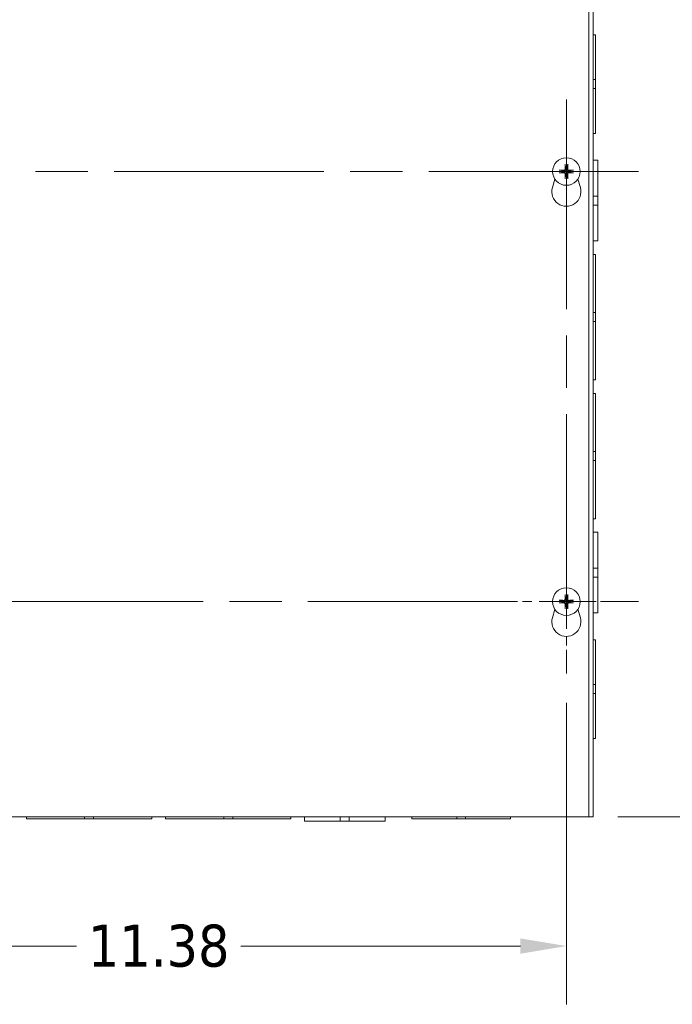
# Model space of a CAD drawing. Header units: inches. Extents: x 4 to 107, y 3 to 66.
# Tile 4 of 13: x 25.49 to 34.6, y 29.77 to 43.51. Entities that reach past the tile are written whole.
import ezdxf

# ---------------------------------------------------------------- set-up
doc = ezdxf.new("R2010")
doc.units = ezdxf.units.IN
doc.header["$LTSCALE"] = 6.5
doc.header["$MEASUREMENT"] = 0
doc.linetypes.add('CHAIN', pattern=[0.7087, 0.4724, -0.0591, 0.1181, -0.0591])
for name, color, linetype, lineweight in [('Center Mark (ANSI)', 7, 'Continuous', 5), ('Centerline (ANSI)', 7, 'Continuous', 5), ('Dimension (ANSI)', 7, 'Continuous', 5), ('Visible (ANSI)', 7, 'Continuous', 5)]:
    doc.layers.add(name, color=color, linetype=linetype, lineweight=lineweight)
doc.styles.add('ROMANS', font='tahoma.ttf')
doc.dimstyles.new('Default (ANSI)', dxfattribs={"dimscale": 6.5, "dimtxt": 0.09, "dimasz": 0.098425, "dimexe": 0.125, "dimexo": 0.0625, "dimgap": 0.031496, "dimtad": 0, "dimtih": 1, "dimtoh": 1, "dimrnd": 1e-08, "dimzin": 0, "dimdsep": 46, "dimtxsty": 'ROMANS', "dimcen": 0.09, "dimdle": 0.393701, "dimclrd": 256, "dimclre": 256, "dimclrt": 256, "dimadec": 0, "dimazin": 0, "dimtfac": 1.111111, "dimtofl": 0, "dimtmove": 0, "dimatfit": 3, "dimfxl": 0, "dimtolj": 1, "dimtzin": 0, "dimlwd": -1, "dimlwe": -1, "dimarcsym": 0})

# ---------------------------------------------------------------- blocks, each defined once
blk = doc.blocks.new('*D6')
at = {"layer": 'Defpoints', "color": 0}
for p in [(33.43, 44.392), (33.43, 32.392), (37.03, 32.392)]:
    blk.add_point(p, dxfattribs=at)
at = {"layer": 'Dimension (ANSI)'}
for p, q in [((33.836, 44.392), (37.842, 44.392)), ((37.03, 43.752), (37.03, 39.393)), ((37.03, 33.031), (37.03, 37.39)), ((33.836, 32.392), (37.842, 32.392))]:
    blk.add_line(p, q, dxfattribs=at)
for points in [[(36.923, 43.752), (37.136, 43.752), (37.03, 44.392)], [(36.923, 33.031), (37.136, 33.031), (37.03, 32.392)]]:
    blk.add_solid(points, dxfattribs=at)
at = {"layer": 'Dimension (ANSI)', "insert": (37.03, 38.392), "char_height": 0.585, "attachment_point": 5, "style": 'ROMANS'}
blk.add_mtext('\\A1;12.00\\PHEIGHT', dxfattribs=at)
blk = doc.blocks.new('*D38')
at = {"layer": 'Defpoints', "color": 0}
for p in [(21.742, 34.387), (33.117, 34.387), (33.117, 30.587)]:
    blk.add_point(p, dxfattribs=at)
at = {"layer": 'Dimension (ANSI)'}
for p, q in [((21.742, 33.981), (21.742, 29.774)), ((33.117, 33.981), (33.117, 29.774)), ((22.382, 30.587), (26.284, 30.587)), ((32.477, 30.587), (28.576, 30.587))]:
    blk.add_line(p, q, dxfattribs=at)
for points in [[(22.382, 30.694), (22.382, 30.48), (21.742, 30.587)], [(32.477, 30.694), (32.477, 30.48), (33.117, 30.587)]]:
    blk.add_solid(points, dxfattribs=at)
at = {"layer": 'Dimension (ANSI)', "insert": (27.43, 30.587), "char_height": 0.585, "attachment_point": 5, "style": 'ROMANS'}
blk.add_mtext('\\A1;11.38', dxfattribs=at)

msp = doc.modelspace()

# ---------------------------------------------------------------- linework, layer by layer
at = {"layer": 'Center Mark (ANSI)', "linetype": 'CHAIN', "ltscale": 0.1716}
for p, q in [((33.1172, 40.3871), (33.1172, 42.3961)), ((34.1217, 41.3916), (32.1127, 41.3916)), ((33.1172, 36.3961), (33.1172, 34.3871)), ((34.1217, 35.3916), (32.1127, 35.3916))]:
    msp.add_line(p, q, dxfattribs=at)
at = {"layer": 'Centerline (ANSI)', "linetype": 'CHAIN', "ltscale": 0.952448}
for p, q in [((33.1172, 42.3961), (33.1172, 34.3871)), ((34.1217, 41.3916), (20.7377, 41.3916)), ((20.7377, 35.3916), (34.1217, 35.3916))]:
    msp.add_line(p, q, dxfattribs=at)
at = {"layer": 'Visible (ANSI)'}
for p, q in [((33.4297, 44.3916), (33.4297, 32.3916)), ((33.4922, 44.3916), (33.4922, 32.3916)), ((33.4922, 43.2991), (33.5234, 43.2991)), ((33.5234, 43.2991), (33.5234, 42.6741)), ((33.5234, 42.6741), (33.4922, 42.6741)), ((33.5234, 42.5491), (33.5234, 42.6741)), ((33.5234, 42.5491), (33.4922, 42.5491)), ((33.5234, 42.5491), (33.5234, 41.9241)), ((33.4922, 41.9241), (33.5234, 41.9241)), ((33.0993, 41.4821), (33.1048, 41.4553)), ((33.1295, 41.4553), (33.1351, 41.4821)), ((33.4922, 41.5491), (33.5547, 41.5491)), ((33.5547, 41.5491), (33.5547, 41.0491)), ((33.0535, 41.4039), (33.0267, 41.4095)), ((33.0267, 41.3737), (33.0535, 41.3792)), ((33.2077, 41.4095), (33.1808, 41.4039)), ((33.1808, 41.3792), (33.2077, 41.3737)), ((32.9222, 41.1669), (32.9566, 41.2863)), ((33.1048, 41.3279), (33.0993, 41.3011)), ((33.1351, 41.3011), (33.1295, 41.3279)), ((33.2777, 41.2863), (33.3122, 41.1669)), ((33.4922, 41.0491), (33.5547, 41.0491)), ((33.5547, 40.9241), (33.5547, 41.0491)), ((33.4922, 40.9241), (33.5547, 40.9241)), ((33.5547, 40.9241), (33.5547, 40.4241)), ((33.4922, 40.4241), (33.5547, 40.4241)), ((33.4922, 40.2366), (33.5234, 40.2366)), ((33.5234, 40.2366), (33.5234, 39.4241)), ((33.5234, 39.4241), (33.4922, 39.4241)), ((33.5234, 39.2991), (33.5234, 39.4241)), ((33.5234, 39.2991), (33.4922, 39.2991)), ((33.5234, 39.2991), (33.5234, 38.4866)), ((33.4922, 38.4866), (33.5234, 38.4866)), ((33.4922, 38.2966), (33.5234, 38.2966)), ((33.5234, 38.2966), (33.5234, 37.4841)), ((33.5234, 37.4841), (33.4922, 37.4841)), ((33.5234, 37.3591), (33.5234, 37.4841)), ((33.5234, 37.3591), (33.4922, 37.3591)), ((33.5234, 37.3591), (33.5234, 36.5466)), ((33.4922, 36.5466), (33.5234, 36.5466)), ((33.4922, 36.3591), (33.5547, 36.3591)), ((33.5547, 36.3591), (33.5547, 35.8591)), ((33.4922, 35.8591), (33.5547, 35.8591)), ((33.5547, 35.7341), (33.5547, 35.8591)), ((33.4922, 35.7341), (33.5547, 35.7341)), ((33.5547, 35.7341), (33.5547, 35.2341)), ((33.0993, 35.4821), (33.1048, 35.4553)), ((33.1295, 35.4553), (33.1351, 35.4821)), ((33.0535, 35.4039), (33.0267, 35.4095)), ((33.0267, 35.3737), (33.0535, 35.3792)), ((33.1048, 35.3279), (33.0993, 35.3011)), ((33.1351, 35.3011), (33.1295, 35.3279)), ((33.2077, 35.4095), (33.1808, 35.4039)), ((33.1808, 35.3792), (33.2077, 35.3737)), ((32.9222, 35.1669), (32.9566, 35.2863)), ((33.2777, 35.2863), (33.3122, 35.1669)), ((33.4922, 35.2341), (33.5547, 35.2341)), ((33.4922, 34.8591), (33.5234, 34.8591)), ((33.5234, 34.8591), (33.5234, 34.2341)), ((33.5234, 34.2341), (33.4922, 34.2341)), ((33.5234, 34.1091), (33.5234, 34.2341)), ((33.5234, 34.1091), (33.4922, 34.1091)), ((33.5234, 34.1091), (33.5234, 33.4841)), ((33.4922, 33.4841), (33.5234, 33.4841)), ((33.4297, 32.3916), (21.4297, 32.3916)), ((25.5847, 32.3916), (25.5847, 32.3603)), ((26.3971, 32.3603), (25.5847, 32.3603)), ((26.3971, 32.3603), (26.3971, 32.3916)), ((26.3971, 32.3603), (26.5221, 32.3603)), ((26.5221, 32.3603), (26.5221, 32.3916)), ((27.3347, 32.3603), (26.5221, 32.3603)), ((27.3347, 32.3916), (27.3347, 32.3603)), ((27.5247, 32.3916), (27.5247, 32.3603)), ((28.3371, 32.3603), (27.5247, 32.3603)), ((28.3371, 32.3603), (28.3371, 32.3916)), ((28.3371, 32.3603), (28.4621, 32.3603)), ((28.4621, 32.3603), (28.4621, 32.3916)), ((29.2747, 32.3603), (28.4621, 32.3603)), ((29.2747, 32.3916), (29.2747, 32.3603)), ((29.4622, 32.3916), (29.4622, 32.3291)), ((29.9621, 32.3291), (29.4622, 32.3291)), ((29.9621, 32.3916), (29.9621, 32.3291)), ((29.9621, 32.3291), (30.0871, 32.3291)), ((30.0871, 32.3916), (30.0871, 32.3291)), ((30.5872, 32.3291), (30.0871, 32.3291)), ((30.5872, 32.3916), (30.5872, 32.3291)), ((30.9622, 32.3916), (30.9622, 32.3603)), ((31.5871, 32.3603), (30.9622, 32.3603)), ((31.5871, 32.3603), (31.5871, 32.3916)), ((31.5871, 32.3603), (31.7121, 32.3603)), ((31.7121, 32.3603), (31.7121, 32.3916)), ((32.3372, 32.3603), (31.7121, 32.3603)), ((32.3372, 32.3916), (32.3372, 32.3603)), ((33.4297, 32.3916), (33.4922, 32.3916))]:
    msp.add_line(p, q, dxfattribs=at)
for centre in [(33.1172, 41.3916), (33.1172, 35.3916)]:
    msp.add_circle(centre, 0.192, dxfattribs=at)
for centre, radius, start, end in [((33.1172, 41.3916), 0.0649, 169.02212, 190.97788), ((33.1172, 41.3916), 0.0649, 79.02212, 100.97788), ((33.1172, 41.3916), 0.0649, 349.02212, 10.97788), ((33.1172, 41.3916), 0.0649, 259.02212, 280.97788), ((33.1172, 41.1106), 0.203, 163.88417, 16.11583), ((33.1172, 35.3916), 0.0649, 79.02212, 100.97788), ((33.1172, 35.3916), 0.0649, 169.02212, 190.97788), ((33.1172, 35.3916), 0.0649, 259.02212, 280.97788), ((33.1172, 35.3916), 0.0649, 349.02212, 10.97788), ((33.1172, 35.1106), 0.203, 163.88417, 16.11583)]:
    msp.add_arc(centre, radius, start, end, dxfattribs=at)
for centre, major_axis, start_param, end_param in [((33.1218, 41.3917), (0.0071, -0.2539), 4.3004343, 4.5850223), ((33.1126, 41.3917), (0.0071, 0.2539), 4.8397556, 5.1243436), ((33.117, 41.387), (-0.2539, 0.0071), 4.8397556, 5.1243436), ((33.117, 41.3962), (0.2539, 0.0071), 4.3004343, 4.5850223), ((33.1218, 41.3915), (-0.0071, -0.2539), 4.8397556, 5.1243436), ((33.1126, 41.3915), (-0.0071, 0.2539), 4.3004343, 4.5850223), ((33.1173, 41.387), (-0.2539, -0.0071), 4.3004343, 4.5850223), ((33.1173, 41.3962), (0.2539, -0.0071), 4.8397556, 5.1243436), ((33.1218, 35.3917), (0.0071, -0.2539), 4.3004343, 4.5850223), ((33.1126, 35.3917), (0.0071, 0.2539), 4.8397556, 5.1243436), ((33.117, 35.387), (-0.2539, 0.0071), 4.8397556, 5.1243436), ((33.117, 35.3962), (0.2539, 0.0071), 4.3004343, 4.5850223), ((33.1218, 35.3915), (-0.0071, -0.2539), 4.8397556, 5.1243436), ((33.1126, 35.3915), (-0.0071, 0.2539), 4.3004343, 4.5850223), ((33.1173, 35.387), (-0.2539, -0.0071), 4.3004343, 4.5850223), ((33.1173, 35.3962), (0.2539, -0.0071), 4.8397556, 5.1243436)]:
    msp.add_ellipse(centre, major_axis=major_axis, ratio=0.0871557, start_param=start_param, end_param=end_param, dxfattribs=at)
for points, knots in [([(33.0993, 41.4821), (33.0992, 41.4825), (33.0991, 41.483), (33.099, 41.4843), (33.0989, 41.4853), (33.0987, 41.4872), (33.0987, 41.4884), (33.0986, 41.4905), (33.0986, 41.4917), (33.0986, 41.4927), (33.0986, 41.4927), (33.0986, 41.4928)], [0.071294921, 0.071294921, 0.071294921, 0.071294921, 0.077560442, 0.077560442, 0.085300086, 0.085300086, 0.09312997, 0.09312997, 0.100965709, 0.100965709, 0.101461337, 0.101461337, 0.101461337, 0.101461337]), ([(33.1357, 41.4928), (33.1357, 41.4927), (33.1357, 41.4927), (33.1357, 41.4917), (33.1357, 41.4905), (33.1357, 41.4884), (33.1356, 41.4872), (33.1355, 41.4853), (33.1354, 41.4843), (33.1352, 41.483), (33.1352, 41.4825), (33.1351, 41.4821)], [0.022881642, 0.022881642, 0.022881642, 0.022881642, 0.02337727, 0.02337727, 0.03121301, 0.03121301, 0.039042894, 0.039042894, 0.046782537, 0.046782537, 0.053048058, 0.053048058, 0.053048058, 0.053048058]), ([(33.016, 41.4101), (33.016, 41.4101), (33.0161, 41.4101), (33.0171, 41.4102), (33.0183, 41.4101), (33.0204, 41.4101), (33.0216, 41.41), (33.0235, 41.4099), (33.0245, 41.4098), (33.0258, 41.4097), (33.0263, 41.4096), (33.0267, 41.4095)], [0.022881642, 0.022881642, 0.022881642, 0.022881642, 0.02337727, 0.02337727, 0.03121301, 0.03121301, 0.039042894, 0.039042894, 0.046782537, 0.046782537, 0.053048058, 0.053048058, 0.053048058, 0.053048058]), ([(33.0267, 41.3737), (33.0263, 41.3736), (33.0258, 41.3735), (33.0245, 41.3734), (33.0235, 41.3733), (33.0216, 41.3732), (33.0204, 41.3731), (33.0183, 41.3731), (33.0171, 41.373), (33.0161, 41.3731), (33.016, 41.3731), (33.016, 41.3731)], [0.071294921, 0.071294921, 0.071294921, 0.071294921, 0.077560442, 0.077560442, 0.085300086, 0.085300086, 0.09312997, 0.09312997, 0.100965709, 0.100965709, 0.101461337, 0.101461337, 0.101461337, 0.101461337]), ([(33.1072, 41.4236), (33.1073, 41.4212), (33.1071, 41.4187), (33.1061, 41.415), (33.1054, 41.4133), (33.1036, 41.4102), (33.1025, 41.4087), (33.1001, 41.4063), (33.0986, 41.4051), (33.0954, 41.4034), (33.0938, 41.4027), (33.09, 41.4017), (33.0876, 41.4014), (33.0852, 41.4016)], [0.235993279, 0.235993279, 0.235993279, 0.235993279, 0.254932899, 0.254932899, 0.268112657, 0.268112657, 0.281292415, 0.281292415, 0.294472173, 0.294472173, 0.307651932, 0.307651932, 0.326591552, 0.326591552, 0.326591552, 0.326591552]), ([(33.0852, 41.3816), (33.0876, 41.3818), (33.09, 41.3815), (33.0938, 41.3805), (33.0954, 41.3798), (33.0986, 41.3781), (33.1001, 41.3769), (33.1025, 41.3745), (33.1036, 41.373), (33.1054, 41.3699), (33.1061, 41.3682), (33.1071, 41.3645), (33.1073, 41.362), (33.1072, 41.3596)], [0.235993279, 0.235993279, 0.235993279, 0.235993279, 0.254932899, 0.254932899, 0.268112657, 0.268112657, 0.281292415, 0.281292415, 0.294472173, 0.294472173, 0.307651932, 0.307651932, 0.326591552, 0.326591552, 0.326591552, 0.326591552]), ([(33.0989, 41.4234), (33.0989, 41.4217), (33.0986, 41.42), (33.0974, 41.4167), (33.0964, 41.4152), (33.0941, 41.4128), (33.0927, 41.4118), (33.0895, 41.4103), (33.0878, 41.4099), (33.0859, 41.4099), (33.0857, 41.4099), (33.0854, 41.4099)], [0, 0, 0, 0, 0.012558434, 0.012558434, 0.025116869, 0.025116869, 0.037659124, 0.037659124, 0.050201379, 0.050201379, 0.052067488, 0.052067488, 0.052067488, 0.052067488]), ([(33.0854, 41.3733), (33.0871, 41.3734), (33.0888, 41.3731), (33.0921, 41.3718), (33.0936, 41.3708), (33.096, 41.3686), (33.097, 41.3671), (33.0984, 41.3639), (33.0988, 41.3622), (33.0989, 41.3603), (33.0989, 41.3601), (33.0989, 41.3598)], [0, 0, 0, 0, 0.012558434, 0.012558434, 0.025116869, 0.025116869, 0.037659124, 0.037659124, 0.050201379, 0.050201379, 0.052067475, 0.052067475, 0.052067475, 0.052067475]), ([(33.1492, 41.4016), (33.1468, 41.4014), (33.1443, 41.4017), (33.1406, 41.4027), (33.1389, 41.4034), (33.1358, 41.4051), (33.1343, 41.4063), (33.1319, 41.4087), (33.1307, 41.4102), (33.1289, 41.4133), (33.1283, 41.415), (33.1273, 41.4187), (33.127, 41.4212), (33.1272, 41.4236)], [0.235993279, 0.235993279, 0.235993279, 0.235993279, 0.254932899, 0.254932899, 0.268112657, 0.268112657, 0.281292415, 0.281292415, 0.294472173, 0.294472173, 0.307651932, 0.307651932, 0.326591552, 0.326591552, 0.326591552, 0.326591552]), ([(33.1272, 41.3596), (33.127, 41.362), (33.1273, 41.3645), (33.1283, 41.3682), (33.1289, 41.3699), (33.1307, 41.373), (33.1319, 41.3745), (33.1343, 41.3769), (33.1358, 41.3781), (33.1389, 41.3798), (33.1406, 41.3805), (33.1443, 41.3815), (33.1468, 41.3818), (33.1492, 41.3816)], [0.235993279, 0.235993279, 0.235993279, 0.235993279, 0.254932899, 0.254932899, 0.268112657, 0.268112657, 0.281292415, 0.281292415, 0.294472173, 0.294472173, 0.307651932, 0.307651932, 0.326591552, 0.326591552, 0.326591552, 0.326591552]), ([(33.1489, 41.4099), (33.1473, 41.4098), (33.1455, 41.4101), (33.1423, 41.4114), (33.1408, 41.4124), (33.1384, 41.4146), (33.1373, 41.4161), (33.1359, 41.4193), (33.1355, 41.421), (33.1354, 41.4229), (33.1354, 41.4231), (33.1354, 41.4234)], [0, 0, 0, 0, 0.012558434, 0.012558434, 0.025116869, 0.025116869, 0.037659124, 0.037659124, 0.050201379, 0.050201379, 0.052067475, 0.052067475, 0.052067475, 0.052067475]), ([(33.1354, 41.3598), (33.1354, 41.3615), (33.1357, 41.3632), (33.137, 41.3665), (33.1379, 41.368), (33.1402, 41.3704), (33.1416, 41.3714), (33.1448, 41.3729), (33.1466, 41.3733), (33.1484, 41.3733), (33.1487, 41.3733), (33.1489, 41.3733)], [0, 0, 0, 0, 0.01255561, 0.01255561, 0.02511122, 0.02511122, 0.037656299, 0.037656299, 0.050201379, 0.050201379, 0.052067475, 0.052067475, 0.052067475, 0.052067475]), ([(33.2077, 41.4095), (33.208, 41.4096), (33.2086, 41.4097), (33.2099, 41.4098), (33.2109, 41.4099), (33.2128, 41.41), (33.214, 41.4101), (33.216, 41.4101), (33.2172, 41.4102), (33.2183, 41.4101), (33.2183, 41.4101), (33.2184, 41.4101)], [0.071294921, 0.071294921, 0.071294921, 0.071294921, 0.077560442, 0.077560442, 0.085300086, 0.085300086, 0.09312997, 0.09312997, 0.100965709, 0.100965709, 0.101461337, 0.101461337, 0.101461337, 0.101461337]), ([(33.2184, 41.3731), (33.2183, 41.3731), (33.2183, 41.3731), (33.2172, 41.373), (33.216, 41.3731), (33.214, 41.3731), (33.2128, 41.3732), (33.2109, 41.3733), (33.2099, 41.3734), (33.2086, 41.3735), (33.208, 41.3736), (33.2077, 41.3737)], [0.022881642, 0.022881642, 0.022881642, 0.022881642, 0.02337727, 0.02337727, 0.03121301, 0.03121301, 0.039042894, 0.039042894, 0.046782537, 0.046782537, 0.053048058, 0.053048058, 0.053048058, 0.053048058]), ([(33.0986, 41.2904), (33.0986, 41.2905), (33.0986, 41.2905), (33.0986, 41.2915), (33.0986, 41.2927), (33.0987, 41.2948), (33.0987, 41.296), (33.0989, 41.2979), (33.099, 41.2989), (33.0991, 41.3002), (33.0992, 41.3007), (33.0993, 41.3011)], [0.022881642, 0.022881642, 0.022881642, 0.022881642, 0.02337727, 0.02337727, 0.03121301, 0.03121301, 0.039042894, 0.039042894, 0.046782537, 0.046782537, 0.053048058, 0.053048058, 0.053048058, 0.053048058]), ([(33.1351, 41.3011), (33.1352, 41.3007), (33.1352, 41.3002), (33.1354, 41.2989), (33.1355, 41.2979), (33.1356, 41.296), (33.1357, 41.2948), (33.1357, 41.2927), (33.1357, 41.2915), (33.1357, 41.2905), (33.1357, 41.2905), (33.1357, 41.2904)], [0.071294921, 0.071294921, 0.071294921, 0.071294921, 0.077560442, 0.077560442, 0.085300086, 0.085300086, 0.09312997, 0.09312997, 0.100965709, 0.100965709, 0.101461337, 0.101461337, 0.101461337, 0.101461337]), ([(33.0993, 35.4821), (33.0992, 35.4825), (33.0991, 35.483), (33.099, 35.4843), (33.0989, 35.4853), (33.0987, 35.4872), (33.0987, 35.4884), (33.0986, 35.4905), (33.0986, 35.4917), (33.0986, 35.4927), (33.0986, 35.4927), (33.0986, 35.4928)], [0.071294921, 0.071294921, 0.071294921, 0.071294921, 0.077560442, 0.077560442, 0.085300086, 0.085300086, 0.09312997, 0.09312997, 0.100965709, 0.100965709, 0.101461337, 0.101461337, 0.101461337, 0.101461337]), ([(33.1357, 35.4928), (33.1357, 35.4927), (33.1357, 35.4927), (33.1357, 35.4917), (33.1357, 35.4905), (33.1357, 35.4884), (33.1356, 35.4872), (33.1355, 35.4853), (33.1354, 35.4843), (33.1352, 35.483), (33.1352, 35.4825), (33.1351, 35.4821)], [0.022881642, 0.022881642, 0.022881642, 0.022881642, 0.02337727, 0.02337727, 0.03121301, 0.03121301, 0.039042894, 0.039042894, 0.046782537, 0.046782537, 0.053048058, 0.053048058, 0.053048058, 0.053048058]), ([(33.016, 35.4101), (33.016, 35.4101), (33.0161, 35.4101), (33.0171, 35.4102), (33.0183, 35.4101), (33.0204, 35.4101), (33.0216, 35.41), (33.0235, 35.4099), (33.0245, 35.4098), (33.0258, 35.4097), (33.0263, 35.4096), (33.0267, 35.4095)], [0.022881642, 0.022881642, 0.022881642, 0.022881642, 0.02337727, 0.02337727, 0.03121301, 0.03121301, 0.039042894, 0.039042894, 0.046782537, 0.046782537, 0.053048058, 0.053048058, 0.053048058, 0.053048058]), ([(33.0267, 35.3737), (33.0263, 35.3736), (33.0258, 35.3735), (33.0245, 35.3734), (33.0235, 35.3733), (33.0216, 35.3732), (33.0204, 35.3731), (33.0183, 35.3731), (33.0171, 35.373), (33.0161, 35.3731), (33.016, 35.3731), (33.016, 35.3731)], [0.071294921, 0.071294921, 0.071294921, 0.071294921, 0.077560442, 0.077560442, 0.085300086, 0.085300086, 0.09312997, 0.09312997, 0.100965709, 0.100965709, 0.101461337, 0.101461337, 0.101461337, 0.101461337]), ([(33.1072, 35.4236), (33.1073, 35.4212), (33.1071, 35.4187), (33.1061, 35.415), (33.1054, 35.4133), (33.1036, 35.4102), (33.1025, 35.4087), (33.1001, 35.4063), (33.0986, 35.4051), (33.0954, 35.4034), (33.0938, 35.4027), (33.09, 35.4017), (33.0876, 35.4014), (33.0852, 35.4016)], [0.235993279, 0.235993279, 0.235993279, 0.235993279, 0.254932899, 0.254932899, 0.268112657, 0.268112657, 0.281292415, 0.281292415, 0.294472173, 0.294472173, 0.307651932, 0.307651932, 0.326591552, 0.326591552, 0.326591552, 0.326591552]), ([(33.0852, 35.3816), (33.0876, 35.3818), (33.09, 35.3815), (33.0938, 35.3805), (33.0954, 35.3798), (33.0986, 35.3781), (33.1001, 35.3769), (33.1025, 35.3745), (33.1036, 35.373), (33.1054, 35.3699), (33.1061, 35.3682), (33.1071, 35.3645), (33.1073, 35.362), (33.1072, 35.3596)], [0.235993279, 0.235993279, 0.235993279, 0.235993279, 0.254932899, 0.254932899, 0.268112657, 0.268112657, 0.281292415, 0.281292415, 0.294472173, 0.294472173, 0.307651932, 0.307651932, 0.326591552, 0.326591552, 0.326591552, 0.326591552]), ([(33.0989, 35.4234), (33.0989, 35.4217), (33.0986, 35.42), (33.0974, 35.4167), (33.0964, 35.4152), (33.0941, 35.4128), (33.0927, 35.4118), (33.0895, 35.4103), (33.0878, 35.4099), (33.0859, 35.4099), (33.0857, 35.4099), (33.0854, 35.4099)], [0, 0, 0, 0, 0.012558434, 0.012558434, 0.025116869, 0.025116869, 0.037659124, 0.037659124, 0.050201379, 0.050201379, 0.052067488, 0.052067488, 0.052067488, 0.052067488]), ([(33.0854, 35.3733), (33.0871, 35.3734), (33.0888, 35.3731), (33.0921, 35.3718), (33.0936, 35.3708), (33.096, 35.3686), (33.097, 35.3671), (33.0984, 35.3639), (33.0988, 35.3622), (33.0989, 35.3603), (33.0989, 35.3601), (33.0989, 35.3598)], [0, 0, 0, 0, 0.012558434, 0.012558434, 0.025116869, 0.025116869, 0.037659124, 0.037659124, 0.050201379, 0.050201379, 0.052067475, 0.052067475, 0.052067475, 0.052067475]), ([(33.0986, 35.2904), (33.0986, 35.2905), (33.0986, 35.2905), (33.0986, 35.2915), (33.0986, 35.2927), (33.0987, 35.2948), (33.0987, 35.296), (33.0989, 35.2979), (33.099, 35.2989), (33.0991, 35.3002), (33.0992, 35.3007), (33.0993, 35.3011)], [0.022881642, 0.022881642, 0.022881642, 0.022881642, 0.02337727, 0.02337727, 0.03121301, 0.03121301, 0.039042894, 0.039042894, 0.046782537, 0.046782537, 0.053048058, 0.053048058, 0.053048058, 0.053048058]), ([(33.1492, 35.4016), (33.1468, 35.4014), (33.1443, 35.4017), (33.1406, 35.4027), (33.1389, 35.4034), (33.1358, 35.4051), (33.1343, 35.4063), (33.1319, 35.4087), (33.1307, 35.4102), (33.1289, 35.4133), (33.1283, 35.415), (33.1273, 35.4187), (33.127, 35.4212), (33.1272, 35.4236)], [0.235993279, 0.235993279, 0.235993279, 0.235993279, 0.254932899, 0.254932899, 0.268112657, 0.268112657, 0.281292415, 0.281292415, 0.294472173, 0.294472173, 0.307651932, 0.307651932, 0.326591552, 0.326591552, 0.326591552, 0.326591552]), ([(33.1272, 35.3596), (33.127, 35.362), (33.1273, 35.3645), (33.1283, 35.3682), (33.1289, 35.3699), (33.1307, 35.373), (33.1319, 35.3745), (33.1343, 35.3769), (33.1358, 35.3781), (33.1389, 35.3798), (33.1406, 35.3805), (33.1443, 35.3815), (33.1468, 35.3818), (33.1492, 35.3816)], [0.235993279, 0.235993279, 0.235993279, 0.235993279, 0.254932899, 0.254932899, 0.268112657, 0.268112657, 0.281292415, 0.281292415, 0.294472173, 0.294472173, 0.307651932, 0.307651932, 0.326591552, 0.326591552, 0.326591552, 0.326591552]), ([(33.1351, 35.3011), (33.1352, 35.3007), (33.1352, 35.3002), (33.1354, 35.2989), (33.1355, 35.2979), (33.1356, 35.296), (33.1357, 35.2948), (33.1357, 35.2927), (33.1357, 35.2915), (33.1357, 35.2905), (33.1357, 35.2905), (33.1357, 35.2904)], [0.071294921, 0.071294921, 0.071294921, 0.071294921, 0.077560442, 0.077560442, 0.085300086, 0.085300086, 0.09312997, 0.09312997, 0.100965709, 0.100965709, 0.101461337, 0.101461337, 0.101461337, 0.101461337]), ([(33.1489, 35.4099), (33.1473, 35.4098), (33.1455, 35.4101), (33.1423, 35.4114), (33.1408, 35.4124), (33.1384, 35.4146), (33.1373, 35.4161), (33.1359, 35.4193), (33.1355, 35.421), (33.1354, 35.4229), (33.1354, 35.4231), (33.1354, 35.4234)], [0, 0, 0, 0, 0.012558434, 0.012558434, 0.025116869, 0.025116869, 0.037659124, 0.037659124, 0.050201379, 0.050201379, 0.052067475, 0.052067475, 0.052067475, 0.052067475]), ([(33.1354, 35.3598), (33.1354, 35.3615), (33.1357, 35.3632), (33.137, 35.3665), (33.1379, 35.368), (33.1402, 35.3704), (33.1416, 35.3714), (33.1448, 35.3729), (33.1466, 35.3733), (33.1484, 35.3733), (33.1487, 35.3733), (33.1489, 35.3733)], [0, 0, 0, 0, 0.01255561, 0.01255561, 0.02511122, 0.02511122, 0.037656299, 0.037656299, 0.050201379, 0.050201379, 0.052067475, 0.052067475, 0.052067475, 0.052067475]), ([(33.2077, 35.4095), (33.208, 35.4096), (33.2086, 35.4097), (33.2099, 35.4098), (33.2109, 35.4099), (33.2128, 35.41), (33.214, 35.4101), (33.216, 35.4101), (33.2172, 35.4102), (33.2183, 35.4101), (33.2183, 35.4101), (33.2184, 35.4101)], [0.071294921, 0.071294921, 0.071294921, 0.071294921, 0.077560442, 0.077560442, 0.085300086, 0.085300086, 0.09312997, 0.09312997, 0.100965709, 0.100965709, 0.101461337, 0.101461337, 0.101461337, 0.101461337]), ([(33.2184, 35.3731), (33.2183, 35.3731), (33.2183, 35.3731), (33.2172, 35.373), (33.216, 35.3731), (33.214, 35.3731), (33.2128, 35.3732), (33.2109, 35.3733), (33.2099, 35.3734), (33.2086, 35.3735), (33.208, 35.3736), (33.2077, 35.3737)], [0.022881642, 0.022881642, 0.022881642, 0.022881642, 0.02337727, 0.02337727, 0.03121301, 0.03121301, 0.039042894, 0.039042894, 0.046782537, 0.046782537, 0.053048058, 0.053048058, 0.053048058, 0.053048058])]:
    msp.add_open_spline(points, degree=3, knots=knots, dxfattribs=at)
for points, weights in [([(33.0852, 41.4016), (33.0744, 41.4024), (33.0535, 41.4039)], [1.76946736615, 1.40669277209, 1]), ([(33.0535, 41.3792), (33.0744, 41.3808), (33.0852, 41.3816)], [1, 1.40669277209, 1.76946736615]), ([(33.1048, 41.4553), (33.1064, 41.4343), (33.1072, 41.4236)], [1, 1.40669277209, 1.76946736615]), ([(33.1072, 41.3596), (33.1064, 41.3489), (33.1048, 41.3279)], [1.76946736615, 1.40669277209, 1]), ([(33.1272, 41.4236), (33.128, 41.4343), (33.1295, 41.4553)], [1.76946736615, 1.40669277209, 1]), ([(33.1295, 41.3279), (33.128, 41.3489), (33.1272, 41.3596)], [1, 1.40669277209, 1.76946736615]), ([(33.1808, 41.4039), (33.1599, 41.4024), (33.1492, 41.4016)], [1, 1.40669277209, 1.76946736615]), ([(33.1492, 41.3816), (33.1599, 41.3808), (33.1808, 41.3792)], [1.76946736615, 1.40669277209, 1]), ([(33.1048, 35.4553), (33.1064, 35.4343), (33.1072, 35.4236)], [1, 1.40669277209, 1.76946736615]), ([(33.1272, 35.4236), (33.128, 35.4343), (33.1295, 35.4553)], [1.76946736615, 1.40669277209, 1]), ([(33.0852, 35.4016), (33.0744, 35.4024), (33.0535, 35.4039)], [1.76946736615, 1.40669277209, 1]), ([(33.0535, 35.3792), (33.0744, 35.3808), (33.0852, 35.3816)], [1, 1.40669277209, 1.76946736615]), ([(33.1072, 35.3596), (33.1064, 35.3489), (33.1048, 35.3279)], [1.76946736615, 1.40669277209, 1]), ([(33.1295, 35.3279), (33.128, 35.3489), (33.1272, 35.3596)], [1, 1.40669277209, 1.76946736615]), ([(33.1808, 35.4039), (33.1599, 35.4024), (33.1492, 35.4016)], [1, 1.40669277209, 1.76946736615]), ([(33.1492, 35.3816), (33.1599, 35.3808), (33.1808, 35.3792)], [1.76946736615, 1.40669277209, 1])]:
    msp.add_rational_spline(points, weights, degree=2, dxfattribs=at)

# ---------------------------------------------------------------- dimensions: what is measured, and where the dimension line sits
at = {"layer": 'Dimension (ANSI)'}
dim = msp.add_linear_dim(base=(37.0299, 32.3916), p1=(33.4297, 44.3916), p2=(33.4297, 32.3916), angle=270, text='<>\\PHEIGHT', dimstyle='Default (ANSI)', override={"dimdec": 2, "dimtp": 0, "dimtm": 0, "dimtdec": 2, "dimatfit": 1}, dxfattribs=at)
dim.commit()
dim.dimension.update_dxf_attribs({"geometry": '*D6', "text_midpoint": (37.0299, 38.3916), "dimtype": 160})
dim = msp.add_linear_dim(base=(33.117174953, 30.5869169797), p1=(21.742174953, 34.3870990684), p2=(33.117174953, 34.3870990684), angle=180, dimstyle='Default (ANSI)', override={"dimtih": 0, "dimtoh": 0, "dimdec": 2, "dimtp": 0, "dimtm": 0, "dimtdec": 2, "dimatfit": 1}, dxfattribs=at)
dim.commit()
dim.dimension.update_dxf_attribs({"geometry": '*D38', "text_midpoint": (27.429674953, 30.5869169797), "dimtype": 160})

doc.saveas('drawing.dxf')
